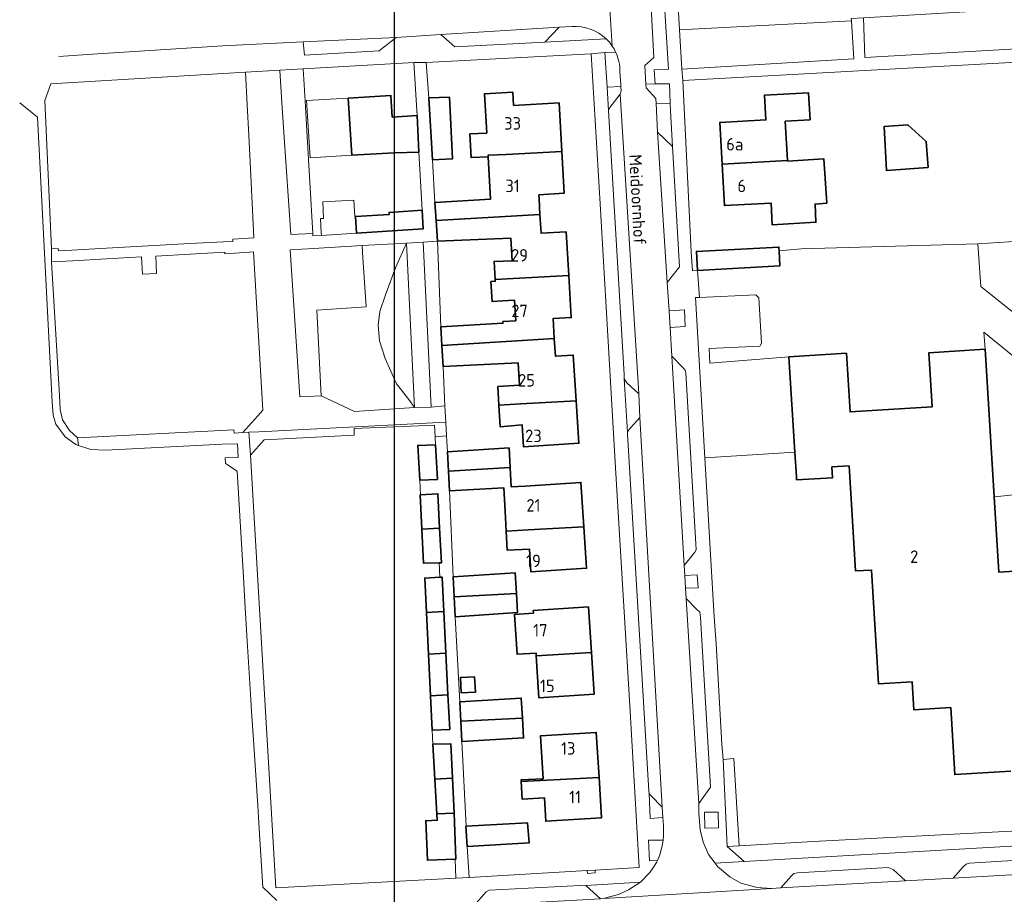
# Model space of a CAD drawing. Header units: metres. Extents: x 245598 to 248625, y 478632 to 481818.
# Tile 5 of 37: x 247297 to 247439, y 479240 to 479366. Entities that reach past the tile are written whole.
import ezdxf
from ezdxf.enums import TextEntityAlignment as Align

# ---------------------------------------------------------------- set-up
doc = ezdxf.new("R2010")
doc.units = ezdxf.units.M
for name, color, linetype, lineweight in [('B-XX-GR-GROENVOORZIENING-GV', 80, 'Continuous', 18), ('B-XX-IE-TERREINAFSCHEIDING_KUNSTMATIG_HEKWERK-G', 20, 'IE-TERREINAFSCHEIDING-KUNSTMATIG', 18), ('B-XX-OG-BEBOUWING-GV', 7, 'Continuous', 35), ('B-XX-OG-BEBOUWING-T18', 10, 'Continuous', 18), ('B-XX-OG-BEBOUWING_LAGE TRAFO-GV', 7, 'Continuous', 18), ('B-XX-OG-TERREIN_ERF-GV', 7, 'Continuous', 18), ('B-XX-OG-TOPOGRAFIE-T18', 10, 'Continuous', 18), ('B-XX-VH-VERHARDING_GESLOTEN-GV', 252, 'Continuous', 18), ('B-XX-VH-VERHARDING_OPEN-GV', 252, 'Continuous', 18), ('N-BH-KL-ET_LS_OV_LICHTMAST-S', 7, 'Continuous', 25)]:
    doc.layers.add(name, color=color, linetype=linetype, lineweight=lineweight)
doc.styles.add('NLCS-ISO-M-T18', font='NLCS-ISO.ttf', dxfattribs={"height": 1.8})
doc.linetypes.add('IE-TERREINAFSCHEIDING-KUNSTMATIG', pattern='A,4,[82,NLCS.shx,S=0.75,R=90,X=0,Y=0],4,-2', length=10)

msp = doc.modelspace()

# ---------------------------------------------------------------- linework, layer by layer
at = {"layer": 'B-XX-GR-GROENVOORZIENING-GV'}
for points in [[(247442.811, 479367.533), (247437.311, 479367.289), (247418.522, 479366.2), (247418.756, 479360.5), (247443.133, 479361.889)], [(247392.356, 479358.8), (247417.156, 479360.3), (247416.8, 479365.778), (247392.022, 479364.456)], [(247388.658, 479353.849), (247390.708, 479353.898), (247390.589, 479356.711), (247388.522, 479356.689), (247387.196, 479356.645), (247387.215, 479356.141), (247388.617, 479354.594)], [(247383.588, 479356.29), (247381.605, 479356.212), (247381.811, 479352.856), (247382, 479353.289), (247383.511, 479355.211), (247383.633, 479355.667)], [(247435.887, 479320.927), (247436.072, 479318.464), (247437.377, 479297.231), (247443.517, 479297.844), (247457.37, 479298.696), (247458.505, 479280.233), (247459.455, 479264.792), (247462.352, 479264.954), (247462.648, 479259.225), (247462.657, 479259.048), (247464.586, 479259.05), (247460.302, 479335.28), (247434.992, 479333.659), (247435.423, 479327.533), (247443.817, 479320.821), (247440.544, 479317.132)], [(247353.879, 479310.083), (247356.276, 479310.147), (247355.102, 479333.902), (247352.718, 479333.763)], [(247357.989, 479315.967), (247357.818, 479319.018), (247357.667, 479321.7), (247357.678, 479321.701), (247357.189, 479334.022), (247355.102, 479333.902), (247356.276, 479310.147), (247358.256, 479310.304)], [(247353.879, 479310.083), (247353.069, 479311.237), (247351.284, 479313.485), (247349.631, 479317.147), (247348.823, 479319.683), (247348.639, 479321.962), (247348.86, 479323.91), (247349.705, 479326.3), (247351.137, 479330.196), (247352.718, 479333.763), (247346.318, 479333.393), (247346.384, 479332.418), (247346.913, 479324.6), (247339.792, 479324.118), (247340.414, 479311.754), (247345.228, 479309.523)], [(247353.879, 479310.083), (247352.718, 479333.763), (247351.137, 479330.196), (247349.705, 479326.3), (247348.86, 479323.91), (247348.639, 479321.962), (247348.823, 479319.683), (247349.631, 479317.147), (247351.284, 479313.485), (247353.069, 479311.237)], [(247408.651, 479303.666), (247407.808, 479317.384), (247396.4, 479316.467), (247396.333, 479318.567), (247403.589, 479318.933), (247403.867, 479319.356), (247403.456, 479325.889), (247403.011, 479326.3), (247394.927, 479325.938), (247394.333, 479325.911), (247395.699, 479302.839)], [(247390.589, 479323.111), (247390.674, 479321.621), (247392.842, 479321.756), (247392.782, 479324.13), (247390.532, 479324.005)], [(247386.2, 479312.033), (247384.467, 479313.656), (247384.089, 479314.222), (247384.567, 479306.556), (247384.756, 479306.856), (247386.311, 479308.667)], [(247392.785, 479285.901), (247392.91, 479284.059), (247394.713, 479284.142), (247394.59, 479285.996)], [(247400.611, 479246.989), (247399.856, 479259.556), (247398.311, 479259.411), (247398.9, 479246.856)], [(247401.333, 479244.689), (247463.311, 479248.256), (247465.111, 479249.711), (247464.586, 479259.05), (247462.657, 479259.048), (247462.976, 479252.85), (247460.131, 479250.141), (247411.278, 479247.567), (247400.611, 479246.989), (247398.9, 479246.856)], [(247387.656, 479254.511), (247387.8, 479250.9), (247389.643, 479251.057), (247389.556, 479252.556), (247387.933, 479254.233)], [(247397.601, 479251.835), (247395.646, 479251.796), (247395.692, 479249.523), (247397.647, 479249.563)], [(247388.858, 479244.867), (247389.211, 479245.656), (247389.533, 479246.989), (247389.666, 479247.805), (247387.561, 479247.772), (247387.696, 479244.785)], [(247386.422, 479241.733), (247378.567, 479241.233), (247378.592, 479241.211), (247380.678, 479239.333), (247381.089, 479239.367), (247381.956, 479239.6), (247383.233, 479239.967), (247384.711, 479240.633)]]:
    msp.add_lwpolyline(points, close=True, dxfattribs=at)
msp.add_lwpolyline([(247381.472, 479363.176, 0.2116113), (247376.543, 479364.955)], format="xyb", dxfattribs=at)
msp.add_lwpolyline([(247376.543, 479364.955), (247374.717, 479364.837), (247372.652, 479362.679), (247381.472, 479363.176)], dxfattribs=at)
at = {"layer": 'B-XX-IE-TERREINAFSCHEIDING_KUNSTMATIG_HEKWERK-G'}
msp.add_lwpolyline([(247416.8, 479365.778), (247392.022, 479364.456)], dxfattribs=at)
at = {"layer": 'B-XX-OG-BEBOUWING-GV'}
for points in [[(247364.476, 479346.202), (247364.464, 479346.407), (247367.064, 479346.535), (247375.081, 479346.931), (247374.691, 479353.942), (247368.143, 479353.579), (247368.033, 479355.489), (247363.947, 479355.243), (247364.277, 479349.6), (247361.846, 479349.476), (247362.018, 479346.077)], [(247398.171, 479345.148), (247407.597, 479345.665), (247407.265, 479351.311), (247410.859, 479351.52), (247410.63, 479355.397), (247404.283, 479355.067), (247404.48, 479351.495), (247397.844, 479351.12)], [(247344.822, 479346.403), (247350.975, 479346.78), (247354.5, 479346.856), (247354.244, 479352.133), (247350.66, 479351.912), (247350.469, 479355.017), (247344.317, 479354.64)], [(247355.933, 479354.667), (247356.467, 479345.733), (247359.367, 479345.9), (247358.889, 479354.789)], [(247427.862, 479344.656), (247427.572, 479348.37), (247424.94, 479350.783), (247421.539, 479350.572), (247421.842, 479344.198)], [(247371.769, 479340.734), (247375.414, 479340.936), (247375.081, 479346.931), (247367.064, 479346.535), (247364.464, 479346.407), (247364.476, 479346.202), (247364.833, 479340.1), (247356.811, 479339.611), (247356.987, 479337.003), (247371.937, 479337.867), (247371.804, 479340.131)], [(247398.171, 479345.148), (247398.499, 479339.157), (247405.222, 479339.513), (247405.388, 479336.384), (247411.696, 479336.756), (247411.56, 479339.379), (247413.249, 479339.532), (247412.843, 479345.873), (247407.602, 479345.579), (247407.597, 479345.665)], [(247354.978, 479338.511), (247350.211, 479338.189), (247350.233, 479337.889), (247345.362, 479337.593), (247345.51, 479335.181), (247355.1, 479335.8)], [(247368.086, 479328.669), (247376.078, 479329.089), (247375.701, 479335.4), (247372.094, 479335.185), (247371.937, 479337.867), (247356.987, 479337.003), (247357.189, 479334.022), (247367.738, 479334.48), (247367.934, 479331.213), (247365.333, 479331.133), (247365.475, 479328.532)], [(247394.625, 479329.822), (247406.514, 479330.511), (247406.389, 479332.669), (247406.359, 479333.192), (247394.481, 479332.569)], [(247368.45, 479322.568), (247366.6, 479322.467), (247366.6, 479322.211), (247357.678, 479321.701), (247357.667, 479321.7), (247357.818, 479319.018), (247373.997, 479320.038), (247373.832, 479322.889), (247376.439, 479323.045), (247376.078, 479329.089), (247368.086, 479328.669), (247365.475, 479328.532), (247365.489, 479328.267), (247364.879, 479328.23), (247365.055, 479325.341), (247366.567, 479325.433), (247368.273, 479325.537)], [(247369.172, 479310.61), (247377.163, 479311.038), (247376.744, 479317.632), (247374.158, 479317.468), (247374, 479319.989), (247373.997, 479320.038), (247357.818, 479319.018), (247357.989, 479315.967), (247368.798, 479316.499), (247369.002, 479313.29), (247365.889, 479313.089), (247366.036, 479310.442)], [(247377.163, 479311.038), (247369.172, 479310.61), (247366.036, 479310.442), (247366.211, 479307.3), (247369.364, 479307.594), (247369.565, 479304.424), (247377.551, 479304.931)], [(247354.633, 479299.6), (247357.167, 479299.733), (247356.9, 479304.689), (247354.344, 479304.633)], [(247358.633, 479303.722), (247358.759, 479300.939), (247367.646, 479301.433), (247367.5, 479304.256)], [(247367.646, 479301.433), (247358.759, 479300.939), (247358.889, 479298.067), (247366.744, 479298.5), (247366.922, 479295.178), (247366.911, 479295.178), (247367.077, 479292.26), (247370.248, 479292.447), (247378.262, 479292.918), (247377.842, 479299.305), (247369.832, 479298.779), (247367.789, 479298.667), (247367.648, 479301.389)], [(247354.947, 479292.546), (247357.494, 479292.688), (247357.244, 479297.667), (247354.711, 479297.533), (247354.7, 479297.533)], [(247357.494, 479292.688), (247354.947, 479292.546), (247355.189, 479287.656), (247357.433, 479287.7), (247357.744, 479287.7)], [(247370.248, 479292.447), (247367.077, 479292.26), (247367.233, 479289.533), (247370.429, 479289.704), (247370.646, 479286.402), (247378.656, 479286.929), (247378.262, 479292.918)], [(247357.522, 479285.64), (247355.344, 479285.533), (247355.584, 479280.555), (247358.093, 479280.695), (247357.844, 479285.656)], [(247359.584, 479282.803), (247368.551, 479283.292), (247368.389, 479286.256), (247359.422, 479285.722)], [(247368.551, 479283.292), (247359.584, 479282.803), (247359.744, 479279.933), (247368.7, 479280.556)], [(247378.944, 479281.367), (247370.984, 479280.861), (247371.009, 479280.472), (247368.27, 479280.298), (247368.635, 479274.551), (247371.374, 479274.725), (247371.399, 479274.33), (247379.362, 479274.797)], [(247355.872, 479274.558), (247358.393, 479274.699), (247358.093, 479280.695), (247355.584, 479280.555)], [(247356.161, 479268.561), (247358.694, 479268.702), (247358.393, 479274.699), (247355.872, 479274.558)], [(247371.399, 479274.33), (247371.784, 479268.284), (247379.744, 479268.789), (247379.362, 479274.797)], [(247360.611, 479268.989), (247362.633, 479269.089), (247362.489, 479271.311), (247360.5, 479271.211)], [(247358.694, 479268.702), (247356.161, 479268.561), (247356.4, 479263.6), (247358.944, 479263.711)], [(247360.541, 479264.925), (247369.41, 479265.353), (247369.244, 479268.233), (247360.422, 479267.712), (247360.411, 479267.711)], [(247369.41, 479265.353), (247360.541, 479264.925), (247360.678, 479261.967), (247369.578, 479262.511), (247369.411, 479265.333)], [(247380.445, 479256.786), (247380.056, 479263.292), (247372.042, 479262.814), (247372.392, 479256.625), (247369.224, 479256.446), (247369.237, 479256.209)], [(247356.807, 479256.57), (247359.332, 479256.711), (247359.1, 479261.656), (247356.533, 479261.611), (247356.522, 479261.611)], [(247357.089, 479251.589), (247359.567, 479251.689), (247359.332, 479256.711), (247356.807, 479256.57)], [(247380.445, 479256.786), (247369.237, 479256.209), (247369.38, 479253.682), (247372.587, 479253.863), (247372.777, 479250.508), (247380.791, 479250.986)], [(247359.74, 479245.043), (247359.835, 479245.047), (247359.567, 479251.689), (247357.089, 479251.589), (247357.142, 479250.646), (247355.497, 479250.58), (247355.727, 479244.882)], [(247361.433, 479246.889), (247370.367, 479247.389), (247370.144, 479250.289), (247361.289, 479249.789), (247361.278, 479249.789)]]:
    msp.add_lwpolyline(points, close=True, dxfattribs=at)
msp.add_lwpolyline([(247444.2, 479286.735), (247438.046, 479286.357), (247437.377, 479297.231), (247436.072, 479318.464), (247427.959, 479317.964), (247428.438, 479310.183), (247416.607, 479309.456), (247416.087, 479317.892), (247407.808, 479317.384), (247408.651, 479303.666), (247408.869, 479300.122), (247408.898, 479299.655), (247414.084, 479299.974), (247413.988, 479301.533), (247416.474, 479301.686), (247417.406, 479286.543), (247419.696, 479286.684), (247420.706, 479270.272), (247425.558, 479270.571), (247425.805, 479266.549), (247431.101, 479266.875), (247431.694, 479257.222), (247439.739, 479257.717)], dxfattribs=at)
at = {"layer": 'B-XX-OG-BEBOUWING_LAGE TRAFO-GV'}
msp.add_lwpolyline([(247379.902, 479243.482), (247378.752, 479243.415), (247378.789, 479242.989), (247379.889, 479243.056)], close=True, dxfattribs=at)
at = {"layer": 'B-XX-OG-TERREIN_ERF-GV'}
msp.add_lwpolyline([(247387.933, 479436.511), (247392.022, 479364.456), (247416.8, 479365.778), (247416.781, 479366.085)], dxfattribs=at)
for points in [[(247366.036, 479310.442), (247365.889, 479313.089), (247369.002, 479313.29), (247368.798, 479316.499), (247357.989, 479315.967), (247358.256, 479310.304), (247358.367, 479307.956), (247358.489, 479306.018), (247358.633, 479303.722), (247367.5, 479304.256), (247367.646, 479301.433), (247367.648, 479301.389), (247367.789, 479298.667), (247369.832, 479298.779), (247377.842, 479299.305), (247378.262, 479292.918), (247378.656, 479286.929), (247370.646, 479286.402), (247370.429, 479289.704), (247367.233, 479289.533), (247367.077, 479292.26), (247366.911, 479295.178), (247366.922, 479295.178), (247366.744, 479298.5), (247358.889, 479298.067), (247359.422, 479285.722), (247368.389, 479286.256), (247368.551, 479283.292), (247368.7, 479280.556), (247359.744, 479279.933), (247360.422, 479267.712), (247369.244, 479268.233), (247369.41, 479265.353), (247369.411, 479265.333), (247369.578, 479262.511), (247360.678, 479261.967), (247361.289, 479249.789), (247370.144, 479250.289), (247370.367, 479247.389), (247361.433, 479246.889), (247361.744, 479242.411), (247378.752, 479243.415), (247379.902, 479243.482), (247386.233, 479243.856), (247384.911, 479266.322), (247384.014, 479281.478), (247383.688, 479286.989), (247382.788, 479302.2), (247381.711, 479320.411), (247380.733, 479336.933), (247380.589, 479339.433), (247379.311, 479361), (247355.567, 479359.789), (247355.933, 479354.667), (247358.889, 479354.789), (247359.367, 479345.9), (247356.467, 479345.733), (247356.811, 479339.611), (247364.833, 479340.1), (247364.476, 479346.202), (247362.018, 479346.077), (247361.846, 479349.476), (247364.277, 479349.6), (247363.947, 479355.243), (247368.033, 479355.489), (247368.143, 479353.579), (247374.691, 479353.942), (247375.081, 479346.931), (247375.414, 479340.936), (247371.769, 479340.734), (247371.804, 479340.131), (247371.937, 479337.867), (247372.094, 479335.185), (247375.701, 479335.4), (247376.078, 479329.089), (247376.439, 479323.045), (247373.832, 479322.889), (247373.997, 479320.038), (247374, 479319.989), (247374.158, 479317.468), (247376.744, 479317.632), (247377.163, 479311.038), (247377.551, 479304.931), (247369.565, 479304.424), (247369.364, 479307.594), (247366.211, 479307.3)], [(247434.992, 479333.659), (247460.302, 479335.28), (247460.255, 479336.115), (247458.929, 479360.81), (247443.245, 479359.948), (247392.51, 479357.161), (247393.738, 479332.515), (247393.903, 479329.774), (247394.625, 479329.822), (247394.481, 479332.569), (247406.359, 479333.192), (247406.389, 479332.669), (247409.583, 479332.927)], [(247337.841, 479358.852), (247338.112, 479354.258), (247338.368, 479349.907), (247339.237, 479335.136), (247339.25, 479334.786), (247340.467, 479334.856), (247340.444, 479335.256), (247340.344, 479337.289), (247340.767, 479337.289), (247340.689, 479339.711), (247345.133, 479339.967), (247345.289, 479337.589), (247345.362, 479337.593), (247350.233, 479337.889), (247350.211, 479338.189), (247354.978, 479338.511), (247354.5, 479346.856), (247350.975, 479346.78), (247344.822, 479346.403), (247338.819, 479346.035), (247338.314, 479354.272), (247344.317, 479354.64), (247350.469, 479355.017), (247350.66, 479351.912), (247354.244, 479352.133), (247353.767, 479359.789)], [(247398.499, 479339.157), (247398.171, 479345.148), (247397.844, 479351.12), (247404.48, 479351.495), (247404.283, 479355.067), (247410.63, 479355.397), (247410.859, 479351.52), (247407.265, 479351.311), (247407.597, 479345.665), (247407.602, 479345.579), (247412.843, 479345.873), (247413.249, 479339.532), (247411.56, 479339.379), (247411.696, 479336.756), (247405.388, 479336.384), (247405.222, 479339.513)], [(247427.862, 479344.656), (247421.842, 479344.198), (247421.539, 479350.572), (247424.94, 479350.783), (247427.572, 479348.37)], [(247357.678, 479321.701), (247366.6, 479322.211), (247366.6, 479322.467), (247368.45, 479322.568), (247368.273, 479325.537), (247366.567, 479325.433), (247365.055, 479325.341), (247364.879, 479328.23), (247365.489, 479328.267), (247365.475, 479328.532), (247365.333, 479331.133), (247367.934, 479331.213), (247367.738, 479334.48), (247357.189, 479334.022)], [(247354.711, 479297.533), (247354.633, 479299.6), (247354.344, 479304.633), (247356.9, 479304.689), (247356.836, 479305.859), (247356.743, 479307.539), (247345.173, 479307.041), (247345.184, 479306.123), (247332.219, 479305.426), (247330.264, 479303.205), (247333.889, 479240.9), (247359.811, 479242.311), (247359.74, 479245.043), (247355.727, 479244.882), (247355.497, 479250.58), (247357.142, 479250.646), (247357.089, 479251.589), (247356.807, 479256.57), (247356.522, 479261.611), (247356.533, 479261.611), (247356.4, 479263.6), (247356.161, 479268.561), (247355.872, 479274.558), (247355.584, 479280.555), (247355.344, 479285.533), (247357.522, 479285.64), (247357.433, 479287.7), (247355.189, 479287.656), (247354.947, 479292.546), (247354.7, 479297.533)], [(247379.362, 479274.797), (247379.744, 479268.789), (247371.784, 479268.284), (247371.399, 479274.33), (247371.374, 479274.725), (247368.635, 479274.551), (247368.27, 479280.298), (247371.009, 479280.472), (247370.984, 479280.861), (247378.944, 479281.367)], [(247360.611, 479268.989), (247360.5, 479271.211), (247362.489, 479271.311), (247362.633, 479269.089)], [(247369.237, 479256.209), (247369.224, 479256.446), (247372.392, 479256.625), (247372.042, 479262.814), (247380.056, 479263.292), (247380.445, 479256.786), (247380.791, 479250.986), (247372.777, 479250.508), (247372.587, 479253.863), (247369.38, 479253.682)]]:
    msp.add_lwpolyline(points, close=True, dxfattribs=at)
at = {"layer": 'B-XX-VH-VERHARDING_GESLOTEN-GV'}
msp.add_lwpolyline([(247548.4, 479249.033), (247543.544, 479248.666), (247523.373, 479247.518), (247500.4, 479246.211), (247497.807, 479246.133), (247477.903, 479244.996), (247458.9, 479243.911), (247456.622, 479243.767), (247431.433, 479242.322), (247424.569, 479241.931), (247406.656, 479240.911), (247405.267, 479240.833), (247381.089, 479239.367)], dxfattribs=at)
at = {"layer": 'B-XX-VH-VERHARDING_OPEN-GV'}
for points in [[(247389.775, 479369.537), (247390.433, 479358.811), (247388.411, 479358.733), (247388.522, 479356.689), (247390.589, 479356.711), (247390.708, 479353.898), (247390.756, 479352.756), (247390.721, 479352.791), (247391.027, 479347.672), (247392.061, 479330.334), (247390.269, 479328.101), (247390.532, 479324.005), (247392.782, 479324.13), (247392.842, 479321.756), (247390.674, 479321.621), (247390.911, 479317.456), (247392.511, 479315.867), (247392.856, 479315.467), (247392.933, 479315.067), (247394.411, 479290.467), (247394.456, 479289.611), (247394.256, 479289.256), (247392.689, 479287.311), (247392.785, 479285.901), (247394.59, 479285.996), (247394.713, 479284.142), (247392.91, 479284.059), (247393.011, 479282.567), (247394.433, 479281.1), (247394.956, 479280.611), (247395.067, 479279.867), (247396.489, 479255.433), (247394.8, 479253.067), (247394.833, 479251.667), (247395.011, 479249.289), (247395.433, 479247.511), (247396.233, 479245.733), (247397.188, 479244.46), (247401.333, 479244.689), (247398.9, 479246.856), (247398.311, 479259.411), (247398.133, 479261.6), (247397.3, 479276.067), (247397.056, 479279.933), (247395.699, 479302.839), (247394.333, 479325.911), (247394.927, 479325.938), (247394.625, 479329.822), (247393.903, 479329.774), (247393.738, 479332.515), (247392.51, 479357.161), (247392.356, 479358.8), (247392.022, 479364.456), (247387.933, 479436.511)], [(247381.761, 479371.383), (247382.348, 479362.139)], [(247382.348, 479362.139), (247381.761, 479371.383)], [(247381.089, 479239.367), (247405.267, 479240.833), (247403.211, 479240.989), (247400.889, 479241.611), (247399.289, 479242.5), (247397.533, 479244), (247397.188, 479244.46), (247396.233, 479245.733), (247395.433, 479247.511), (247395.011, 479249.289), (247394.833, 479251.667), (247394.8, 479253.067), (247393.011, 479282.567), (247392.91, 479284.059), (247392.785, 479285.901), (247392.689, 479287.311), (247390.911, 479317.456), (247390.674, 479321.621), (247390.589, 479323.111), (247390.532, 479324.005), (247390.269, 479328.101), (247388.884, 479349.722), (247388.658, 479353.849), (247388.617, 479354.594), (247387.215, 479356.141), (247387.196, 479356.645), (247387.06, 479359.323), (247388.319, 479360.48), (247387.942, 479367.622)], [(247302.632, 479360.631), (247306.768, 479360.902), (247326.246, 479362.159), (247337.857, 479362.728), (247351.207, 479363.366), (247357.642, 479363.781)], [(247381.472, 479363.176), (247372.652, 479362.679), (247359.66, 479362.024), (247357.642, 479363.781), (247351.207, 479363.366), (247348.779, 479361.458), (247338.017, 479360.812)], [(247357.642, 479363.781), (247374.717, 479364.837), (247376.543, 479364.955)], [(247297.004, 479353.979), (247299.572, 479351.904), (247301.667, 479310.833), (247301.811, 479308.967), (247302.233, 479307.667), (247303.533, 479305.867), (247305.067, 479304.767), (247305.46, 479304.636), (247305.344, 479305.7), (247304.167, 479306.789), (247303.167, 479308.311), (247302.811, 479309.8), (247302.744, 479311.8), (247301.6, 479331.056), (247301.589, 479332.956), (247300.611, 479354.311), (247301.489, 479356.711), (247326.306, 479358.172), (247329.517, 479358.361), (247334.482, 479358.654), (247337.841, 479358.852), (247353.767, 479359.789), (247353.886, 479359.789), (247353.959, 479359.789), (247355.567, 479359.789), (247379.311, 479361), (247381.3, 479361.2), (247382.843, 479361.273)], [(247362.411, 479238.333), (247364.2, 479240.356), (247364.633, 479240.567), (247377.733, 479241.256), (247378.592, 479241.211), (247378.567, 479241.233), (247386.422, 479241.733), (247387.767, 479243.111), (247388.189, 479243.756), (247388.733, 479244.589), (247388.858, 479244.867), (247387.696, 479244.785), (247387.561, 479247.772), (247389.666, 479247.805), (247389.756, 479248.356), (247389.733, 479248.933), (247389.711, 479249.889), (247389.643, 479251.057), (247387.8, 479250.9), (247387.656, 479254.511), (247387.6, 479254.833), (247384.533, 479306.233), (247384.567, 479306.556), (247384.089, 479314.222), (247384.089, 479314.233), (247384.056, 479314.856), (247381.811, 479352.856), (247381.605, 479356.212), (247381.3, 479361.2), (247379.311, 479361), (247380.589, 479339.433), (247380.733, 479336.933), (247381.711, 479320.411), (247382.788, 479302.2), (247383.688, 479286.989), (247384.014, 479281.478), (247384.911, 479266.322), (247386.233, 479243.856), (247379.902, 479243.482), (247379.889, 479243.056), (247378.789, 479242.989), (247378.752, 479243.415), (247361.744, 479242.411), (247359.811, 479242.311), (247333.889, 479240.9), (247330.264, 479303.205), (247330.016, 479306.518), (247329.16, 479306.475), (247327.889, 479306.411), (247327.844, 479306.856), (247305.344, 479305.7), (247305.46, 479304.636), (247307.267, 479304.033), (247309.389, 479303.933), (247326.167, 479304.8), (247328.378, 479304.872), (247328.449, 479302.872), (247326.619, 479302.847), (247326.644, 479302.006), (247328.348, 479300.903), (247329.228, 479285.654), (247329.434, 479282.088), (247329.711, 479277.278), (247330.289, 479268.056), (247330.289, 479267.989), (247330.398, 479266.321), (247330.666, 479262.232), (247331.287, 479252.76), (247331.344, 479251.889), (247331.546, 479248.645), (247332.022, 479241), (247334.044, 479239.1)], [(247382.843, 479361.273), (247381.3, 479361.2), (247381.605, 479356.212)], [(247381.605, 479356.212), (247383.588, 479356.29), (247383.567, 479356.589), (247383.464, 479358.462)], [(247383.464, 479358.462), (247383.567, 479356.589), (247383.588, 479356.29), (247383.633, 479355.667), (247383.511, 479355.211), (247386.2, 479312.033), (247386.311, 479308.667), (247389.556, 479252.556), (247389.643, 479251.057), (247389.711, 479249.889), (247389.733, 479248.933), (247389.756, 479248.356), (247389.666, 479247.805), (247389.533, 479246.989), (247389.211, 479245.656), (247388.858, 479244.867), (247388.733, 479244.589), (247388.189, 479243.756), (247387.767, 479243.111), (247386.422, 479241.733), (247384.711, 479240.633), (247383.233, 479239.967)], [(247439.739, 479257.717), (247431.694, 479257.222), (247431.101, 479266.875), (247425.805, 479266.549), (247425.558, 479270.571), (247420.706, 479270.272), (247419.696, 479286.684), (247417.406, 479286.543), (247416.474, 479301.686), (247413.988, 479301.533), (247414.084, 479299.974), (247408.898, 479299.655), (247408.869, 479300.122), (247408.651, 479303.666), (247395.699, 479302.839), (247397.056, 479279.933), (247397.3, 479276.067), (247398.133, 479261.6), (247398.311, 479259.411), (247399.856, 479259.556), (247400.611, 479246.989), (247411.278, 479247.567), (247460.131, 479250.141)], [(247463.311, 479248.256), (247401.333, 479244.689), (247397.188, 479244.46), (247397.533, 479244), (247399.289, 479242.5), (247400.889, 479241.611), (247403.211, 479240.989), (247405.267, 479240.833), (247406.656, 479240.911), (247408.189, 479242.633), (247408.511, 479242.967), (247409.056, 479243.056), (247422.1, 479243.856), (247422.8, 479243.567), (247424.569, 479241.931), (247431.433, 479242.322), (247432.9, 479243.933), (247433.311, 479244.311), (247433.8, 479244.489), (247454.056, 479245.7)]]:
    msp.add_lwpolyline(points, dxfattribs=at)
for points in [[(247389.775, 479369.537), (247387.942, 479367.622), (247388.319, 479360.48), (247387.06, 479359.323), (247387.196, 479356.645), (247388.522, 479356.689), (247388.411, 479358.733), (247390.433, 479358.811)], [(247418.522, 479366.2), (247416.781, 479366.085), (247416.8, 479365.778), (247417.156, 479360.3), (247392.356, 479358.8), (247392.51, 479357.161), (247443.245, 479359.948), (247443.133, 479361.889), (247418.756, 479360.5)], [(247374.717, 479364.837), (247357.642, 479363.781), (247359.66, 479362.024), (247372.652, 479362.679)], [(247337.857, 479362.728), (247338.017, 479360.812), (247348.779, 479361.458), (247351.207, 479363.366)], [(247355.933, 479354.667), (247355.567, 479359.789), (247353.959, 479359.789), (247353.886, 479359.789), (247353.767, 479359.789), (247354.244, 479352.133), (247354.5, 479346.856), (247354.978, 479338.511), (247355.1, 479335.8), (247345.51, 479335.181), (247340.467, 479334.856), (247339.25, 479334.786), (247339.237, 479335.136), (247336.072, 479335.004), (247335.051, 479349.676), (247334.751, 479353.978), (247334.748, 479354.024), (247334.482, 479358.654), (247329.517, 479358.361), (247329.786, 479353.692), (247330.006, 479349.277), (247330.196, 479345.468), (247330.742, 479334.523), (247327.709, 479334.336), (247327.727, 479333.991), (247326.344, 479333.956), (247321.501, 479333.685), (247315.495, 479333.349), (247309.493, 479333.013), (247304.5, 479332.733), (247302.589, 479332.667), (247302.533, 479332.967), (247301.589, 479332.956), (247301.6, 479331.056), (247304.644, 479331.189), (247309.524, 479331.474), (247314.544, 479331.767), (247314.678, 479329.3), (247316.7, 479329.401), (247316.589, 479331.889), (247321.547, 479332.177), (247326.544, 479332.467), (247326.544, 479332.233), (247330.111, 479332.456), (247330.692, 479332.492), (247332.025, 479309.686), (247331.325, 479308.901), (247329.16, 479306.475), (247330.016, 479306.518), (247331.444, 479306.589), (247358.367, 479307.956), (247358.256, 479310.304), (247356.276, 479310.147), (247353.879, 479310.083), (247345.228, 479309.523), (247340.414, 479311.754), (247337.355, 479311.644), (247335.957, 479332.794), (247339.345, 479332.99), (247346.318, 479333.393), (247352.718, 479333.763), (247355.102, 479333.902), (247357.189, 479334.022), (247356.987, 479337.003), (247356.811, 479339.611), (247356.467, 479345.733)], [(247384.089, 479314.222), (247384.467, 479313.656), (247386.2, 479312.033), (247383.511, 479355.211), (247382, 479353.289), (247381.811, 479352.856), (247384.056, 479314.856), (247384.089, 479314.233)], [(247388.884, 479349.722), (247391.027, 479347.672), (247390.721, 479352.791), (247390.756, 479352.756), (247390.708, 479353.898), (247388.658, 479353.849)], [(247391.027, 479347.672), (247388.884, 479349.722), (247390.269, 479328.101), (247392.061, 479330.334)], [(247436.072, 479318.464), (247435.887, 479320.927), (247440.544, 479317.132), (247443.817, 479320.821), (247435.423, 479327.533), (247434.992, 479333.659), (247409.583, 479332.927), (247406.389, 479332.669), (247406.514, 479330.511), (247394.625, 479329.822), (247394.927, 479325.938), (247403.011, 479326.3), (247403.456, 479325.889), (247403.867, 479319.356), (247403.589, 479318.933), (247396.333, 479318.567), (247396.4, 479316.467), (247407.808, 479317.384), (247416.087, 479317.892), (247416.607, 479309.456), (247428.438, 479310.183), (247427.959, 479317.964)], [(247390.911, 479317.456), (247392.689, 479287.311), (247394.256, 479289.256), (247394.456, 479289.611), (247394.411, 479290.467), (247392.933, 479315.067), (247392.856, 479315.467), (247392.511, 479315.867)], [(247384.567, 479306.556), (247384.533, 479306.233), (247387.6, 479254.833), (247387.656, 479254.511), (247387.933, 479254.233), (247389.556, 479252.556), (247386.311, 479308.667), (247384.756, 479306.856)], [(247330.016, 479306.518), (247330.264, 479303.205), (247332.219, 479305.426), (247345.184, 479306.123), (247345.173, 479307.041), (247356.743, 479307.539), (247356.836, 479305.859), (247358.489, 479306.018), (247358.367, 479307.956), (247331.444, 479306.589)], [(247358.759, 479300.939), (247358.633, 479303.722), (247358.489, 479306.018), (247356.836, 479305.859), (247356.9, 479304.689), (247357.167, 479299.733), (247354.633, 479299.6), (247354.711, 479297.533), (247357.244, 479297.667), (247357.494, 479292.688), (247357.744, 479287.7), (247357.433, 479287.7), (247357.522, 479285.64), (247357.844, 479285.656), (247358.093, 479280.695), (247358.393, 479274.699), (247358.694, 479268.702), (247358.944, 479263.711), (247356.4, 479263.6), (247356.533, 479261.611), (247359.1, 479261.656), (247359.332, 479256.711), (247359.567, 479251.689), (247359.835, 479245.047), (247359.74, 479245.043), (247359.811, 479242.311), (247361.744, 479242.411), (247361.433, 479246.889), (247361.278, 479249.789), (247361.289, 479249.789), (247360.678, 479261.967), (247360.541, 479264.925), (247360.411, 479267.711), (247360.422, 479267.712), (247359.744, 479279.933), (247359.584, 479282.803), (247359.422, 479285.722), (247358.889, 479298.067)], [(247443.517, 479297.844), (247437.377, 479297.231), (247438.046, 479286.357), (247444.2, 479286.735)], [(247393.011, 479282.567), (247394.8, 479253.067), (247396.489, 479255.433), (247395.067, 479279.867), (247394.956, 479280.611), (247394.433, 479281.1)], [(247397.601, 479251.835), (247397.647, 479249.563), (247395.692, 479249.523), (247395.646, 479251.796)], [(247456.622, 479243.767), (247454.589, 479245.467), (247454.056, 479245.7), (247433.8, 479244.489), (247433.311, 479244.311), (247432.9, 479243.933), (247431.433, 479242.322)], [(247424.569, 479241.931), (247422.8, 479243.567), (247422.1, 479243.856), (247409.056, 479243.056), (247408.511, 479242.967), (247408.189, 479242.633), (247406.656, 479240.911)], [(247378.592, 479241.211), (247377.733, 479241.256), (247364.633, 479240.567), (247364.2, 479240.356), (247362.411, 479238.333), (247380.678, 479239.333)]]:
    msp.add_lwpolyline(points, close=True, dxfattribs=at)
for points in [[(247376.543, 479364.955, -0.2116113), (247381.472, 479363.176)], [(247382.348, 479362.139, 0.0525568), (247381.472, 479363.176)], [(247381.472, 479363.176, -0.0525568), (247382.348, 479362.139)], [(247382.348, 479362.139, -0.0384233), (247382.843, 479361.273)], [(247382.843, 479361.273, 0.0384233), (247382.348, 479362.139)], [(247383.464, 479358.462, 0.1128439), (247382.843, 479361.273)], [(247382.843, 479361.273, -0.1128439), (247383.464, 479358.462)]]:
    msp.add_lwpolyline(points, format="xyb", dxfattribs=at)
at = {"layer": 'N-BH-KL-ET_LS_OV_LICHTMAST-S'}
msp.add_lwpolyline([(247350.967, 479938.719), (247786.737, 479938.719), (247786.737, 479173.521), (247350.967, 479173.521)], close=True, dxfattribs=at)

# ---------------------------------------------------------------- texts
at = {"layer": 'B-XX-OG-BEBOUWING-T18', "style": 'NLCS-ISO-M-T18'}
for s, p in [('33', (247368, 479351)), ('6a', (247400, 479348)), ('31', (247368, 479342)), ('6', (247401, 479342)), ('29', (247369, 479332)), ('27', (247369, 479324)), ('25', (247370, 479314)), ('23', (247371, 479306)), ('21', (247371, 479296)), ('19', (247371, 479288)), ('2', (247425.843, 479288.609)), ('17', (247372, 479278)), ('15', (247373, 479270)), ('13', (247376, 479261)), ('11', (247377, 479254))]:
    msp.add_text(s, height=1.8, dxfattribs=at).set_placement(p, align=Align.MIDDLE_CENTER)
at = {"layer": 'B-XX-OG-TOPOGRAFIE-T18', "style": 'NLCS-ISO-M-T18'}
msp.add_text('Meidoornhof', height=1.8, rotation=273, dxfattribs=at).set_placement((247386.016, 479340.011), align=Align.MIDDLE_CENTER)

doc.saveas('drawing.dxf')
